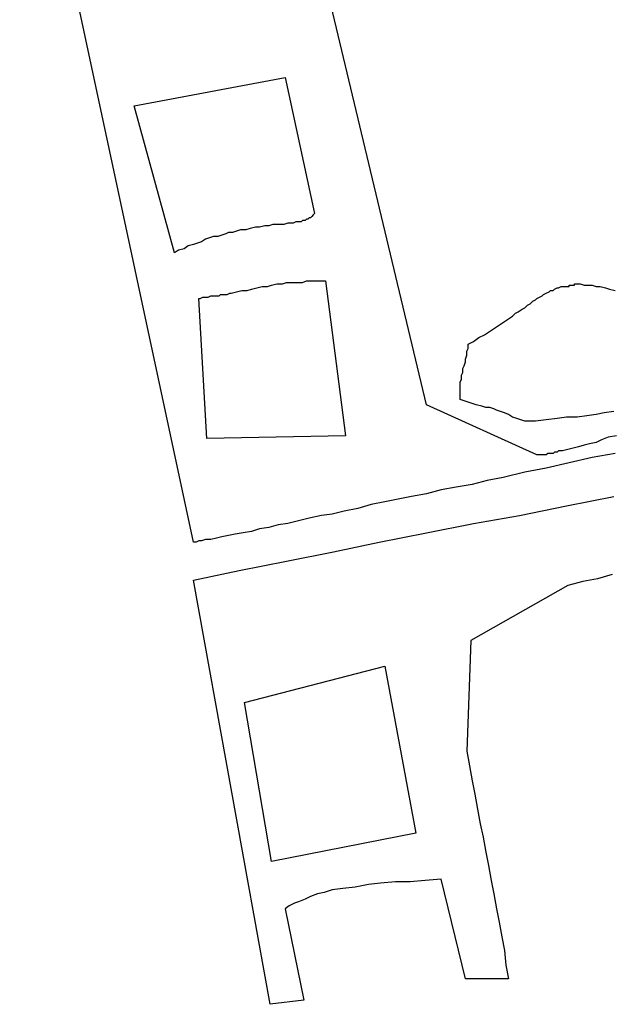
# Model space of a CAD drawing. Extents: x 0 to 26, y -0.6 to 2.3.
# Tile 5 of 10: x 20.2 to 21, y -0.6 to 0.8. Entities that reach past the tile are written whole.
import ezdxf

# ---------------------------------------------------------------- set-up
doc = ezdxf.new("R2010")
doc.units = 0

msp = doc.modelspace()

# ---------------------------------------------------------------- linework, layer by layer
at = {"color": 0}
for p, q in [((20.41406, 0.041016, 0.5), (20.16211, 1.21875, 0.5)), ((20.75195, 0.240234, 0.5), (20.54688, 1.099609, 0.5)), ((20.32813, 0.673828, 0.5), (20.54688, 0.714844, 0.5)), ((20.54688, 0.714844, 0.5), (20.58984, 0.517578, 0.5)), ((20.38672, 0.460938, 0.5), (20.32813, 0.673828, 0.5)), ((20.58789, 0.515625, 0.5), (20.58594, 0.513672, 0.5)), ((20.58984, 0.517578, 0.5), (20.58789, 0.515625, 0.5)), ((20.58789, 0.515625, 0.5), (20.58789, 0.515625, 0.5)), ((20.51758, 0.5, 0.5), (20.50977, 0.498047, 0.5)), ((20.52344, 0.5, 0.5), (20.51758, 0.5, 0.5)), ((20.5293, 0.501953, 0.5), (20.52344, 0.5, 0.5)), ((20.53516, 0.501953, 0.5), (20.5293, 0.501953, 0.5)), ((20.53906, 0.501953, 0.5), (20.53516, 0.501953, 0.5)), ((20.54492, 0.501953, 0.5), (20.53906, 0.501953, 0.5)), ((20.55078, 0.503906, 0.5), (20.54492, 0.501953, 0.5)), ((20.55469, 0.503906, 0.5), (20.55078, 0.503906, 0.5)), ((20.55859, 0.503906, 0.5), (20.55469, 0.503906, 0.5)), ((20.5625, 0.505859, 0.5), (20.55859, 0.503906, 0.5)), ((20.56641, 0.505859, 0.5), (20.5625, 0.505859, 0.5)), ((20.57031, 0.505859, 0.5), (20.56641, 0.505859, 0.5)), ((20.57227, 0.507813, 0.5), (20.57031, 0.505859, 0.5)), ((20.57422, 0.507813, 0.5), (20.57227, 0.507813, 0.5)), ((20.57617, 0.507813, 0.5), (20.57422, 0.507813, 0.5)), ((20.57813, 0.509766, 0.5), (20.57617, 0.507813, 0.5)), ((20.58008, 0.509766, 0.5), (20.57813, 0.509766, 0.5)), ((20.57813, 0.509766, 0.5), (20.57813, 0.509766, 0.5)), ((20.58203, 0.511719, 0.5), (20.58008, 0.509766, 0.5)), ((20.58008, 0.509766, 0.5), (20.58008, 0.509766, 0.5)), ((20.58398, 0.511719, 0.5), (20.58203, 0.511719, 0.5)), ((20.58203, 0.511719, 0.5), (20.58203, 0.511719, 0.5)), ((20.58594, 0.513672, 0.5), (20.58398, 0.511719, 0.5)), ((20.58398, 0.511719, 0.5), (20.58398, 0.511719, 0.5)), ((20.58594, 0.513672, 0.5), (20.58594, 0.513672, 0.5)), ((20.45508, 0.486328, 0.5), (20.44922, 0.484375, 0.5)), ((20.46094, 0.488281, 0.5), (20.45508, 0.486328, 0.5)), ((20.46484, 0.490234, 0.5), (20.46094, 0.488281, 0.5)), ((20.4707, 0.490234, 0.5), (20.46484, 0.490234, 0.5)), ((20.47656, 0.492188, 0.5), (20.4707, 0.490234, 0.5)), ((20.48242, 0.494141, 0.5), (20.47656, 0.492188, 0.5)), ((20.49023, 0.494141, 0.5), (20.48242, 0.494141, 0.5)), ((20.49609, 0.496094, 0.5), (20.49023, 0.494141, 0.5)), ((20.50391, 0.498047, 0.5), (20.49609, 0.496094, 0.5)), ((20.50977, 0.498047, 0.5), (20.50391, 0.498047, 0.5)), ((20.41406, 0.472656, 0.5), (20.40625, 0.470703, 0.5)), ((20.41992, 0.474609, 0.5), (20.41406, 0.472656, 0.5)), ((20.42578, 0.476563, 0.5), (20.41992, 0.474609, 0.5)), ((20.43164, 0.480469, 0.5), (20.42578, 0.476563, 0.5)), ((20.4375, 0.482422, 0.5), (20.43164, 0.480469, 0.5)), ((20.44336, 0.484375, 0.5), (20.4375, 0.482422, 0.5)), ((20.44922, 0.484375, 0.5), (20.44336, 0.484375, 0.5)), ((20.39258, 0.464844, 0.5), (20.38672, 0.460938, 0.5)), ((20.40039, 0.466797, 0.5), (20.39258, 0.464844, 0.5)), ((20.40625, 0.470703, 0.5), (20.40039, 0.466797, 0.5)), ((20.52148, 0.412109, 0.5), (20.52734, 0.414063, 0.5)), ((20.52734, 0.414063, 0.5), (20.53516, 0.416016, 0.5)), ((20.53516, 0.416016, 0.5), (20.54297, 0.416016, 0.5)), ((20.54297, 0.416016, 0.5), (20.54883, 0.417969, 0.5)), ((20.54883, 0.417969, 0.5), (20.55664, 0.417969, 0.5)), ((20.55664, 0.417969, 0.5), (20.56445, 0.417969, 0.5)), ((20.56445, 0.417969, 0.5), (20.57227, 0.417969, 0.5)), ((20.57227, 0.417969, 0.5), (20.57813, 0.419922, 0.5)), ((20.57813, 0.419922, 0.5), (20.58594, 0.419922, 0.5)), ((20.58594, 0.419922, 0.5), (20.60547, 0.419922, 0.5)), ((20.60547, 0.419922, 0.5), (20.63477, 0.195313, 0.5)), ((20.95898, 0.412109, 0.5), (20.95898, 0.414063, 0.5)), ((20.95898, 0.414063, 0.5), (20.96094, 0.414063, 0.5)), ((20.96094, 0.414063, 0.5), (20.96289, 0.414063, 0.5)), ((20.96094, 0.414063, 0.5), (20.96094, 0.414063, 0.5)), ((20.96289, 0.414063, 0.5), (20.96484, 0.414063, 0.5)), ((20.96289, 0.414063, 0.5), (20.96289, 0.414063, 0.5)), ((20.96484, 0.414063, 0.5), (20.9668, 0.414063, 0.5)), ((20.96484, 0.414063, 0.5), (20.96484, 0.414063, 0.5)), ((20.9668, 0.414063, 0.5), (20.9668, 0.416016, 0.5)), ((20.9668, 0.416016, 0.5), (20.96875, 0.416016, 0.5)), ((20.96875, 0.416016, 0.5), (20.9707, 0.416016, 0.5)), ((20.96875, 0.416016, 0.5), (20.96875, 0.416016, 0.5)), ((20.9707, 0.416016, 0.5), (20.97461, 0.416016, 0.5)), ((20.97461, 0.416016, 0.5), (20.98047, 0.414063, 0.5)), ((20.98047, 0.414063, 0.5), (20.98633, 0.414063, 0.5)), ((20.98633, 0.414063, 0.5), (20.99219, 0.414063, 0.5)), ((20.99219, 0.414063, 0.5), (20.99805, 0.412109, 0.5)), ((20.45117, 0.398438, 0.5), (20.45313, 0.400391, 0.5)), ((20.45313, 0.400391, 0.5), (20.45703, 0.400391, 0.5)), ((20.45703, 0.400391, 0.5), (20.45898, 0.400391, 0.5)), ((20.45898, 0.400391, 0.5), (20.46289, 0.400391, 0.5)), ((20.46289, 0.400391, 0.5), (20.4668, 0.402344, 0.5)), ((20.4668, 0.402344, 0.5), (20.46875, 0.402344, 0.5)), ((20.46875, 0.402344, 0.5), (20.47656, 0.404297, 0.5)), ((20.47656, 0.404297, 0.5), (20.48438, 0.40625, 0.5)), ((20.48438, 0.40625, 0.5), (20.49219, 0.40625, 0.5)), ((20.49219, 0.40625, 0.5), (20.49805, 0.408203, 0.5)), ((20.49805, 0.408203, 0.5), (20.50586, 0.410156, 0.5)), ((20.50586, 0.410156, 0.5), (20.51367, 0.412109, 0.5)), ((20.51367, 0.412109, 0.5), (20.52148, 0.412109, 0.5)), ((20.91992, 0.398438, 0.5), (20.92188, 0.400391, 0.5)), ((20.92188, 0.400391, 0.5), (20.92578, 0.402344, 0.5)), ((20.92578, 0.402344, 0.5), (20.92969, 0.404297, 0.5)), ((20.92969, 0.404297, 0.5), (20.93164, 0.40625, 0.5)), ((20.93164, 0.40625, 0.5), (20.93555, 0.40625, 0.5)), ((20.93555, 0.40625, 0.5), (20.9375, 0.408203, 0.5)), ((20.9375, 0.408203, 0.5), (20.94141, 0.410156, 0.5)), ((20.94141, 0.410156, 0.5), (20.94336, 0.410156, 0.5)), ((20.94336, 0.410156, 0.5), (20.94727, 0.412109, 0.5)), ((20.94727, 0.412109, 0.5), (20.95117, 0.412109, 0.5)), ((20.95117, 0.412109, 0.5), (20.95313, 0.412109, 0.5)), ((20.95313, 0.412109, 0.5), (20.95508, 0.412109, 0.5)), ((20.95508, 0.412109, 0.5), (20.95508, 0.412109, 0.5)), ((20.95508, 0.412109, 0.5), (20.95703, 0.412109, 0.5)), ((20.95703, 0.412109, 0.5), (20.95898, 0.412109, 0.5)), ((20.99805, 0.412109, 0.5), (21.00391, 0.412109, 0.5)), ((21.00391, 0.412109, 0.5), (21.01172, 0.410156, 0.5)), ((21.01172, 0.410156, 0.5), (21.01758, 0.408203, 0.5)), ((21.01758, 0.408203, 0.5), (21.02539, 0.40625, 0.5)), ((20.43359, 0.191406, 0.5), (20.42188, 0.394531, 0.5)), ((20.42188, 0.394531, 0.5), (20.42383, 0.394531, 0.5)), ((20.42383, 0.394531, 0.5), (20.42773, 0.396484, 0.5)), ((20.42773, 0.396484, 0.5), (20.42969, 0.396484, 0.5)), ((20.42969, 0.396484, 0.5), (20.43359, 0.396484, 0.5)), ((20.43359, 0.396484, 0.5), (20.43555, 0.396484, 0.5)), ((20.43555, 0.396484, 0.5), (20.43945, 0.398438, 0.5)), ((20.43945, 0.398438, 0.5), (20.44141, 0.398438, 0.5)), ((20.44141, 0.398438, 0.5), (20.44531, 0.398438, 0.5)), ((20.44531, 0.398438, 0.5), (20.44727, 0.398438, 0.5)), ((20.44727, 0.398438, 0.5), (20.45117, 0.398438, 0.5)), ((20.89844, 0.384766, 0.5), (20.90234, 0.386719, 0.5)), ((20.90234, 0.386719, 0.5), (20.90625, 0.390625, 0.5)), ((20.90625, 0.390625, 0.5), (20.91016, 0.392578, 0.5)), ((20.91016, 0.392578, 0.5), (20.91211, 0.394531, 0.5)), ((20.91211, 0.394531, 0.5), (20.91602, 0.396484, 0.5)), ((20.91602, 0.396484, 0.5), (20.91992, 0.398438, 0.5)), ((20.87695, 0.369141, 0.5), (20.88086, 0.373047, 0.5)), ((20.88086, 0.373047, 0.5), (20.88477, 0.375, 0.5)), ((20.88477, 0.375, 0.5), (20.89063, 0.378906, 0.5)), ((20.89063, 0.378906, 0.5), (20.89453, 0.380859, 0.5)), ((20.89453, 0.380859, 0.5), (20.89844, 0.384766, 0.5)), ((20.85352, 0.353516, 0.5), (20.85938, 0.357422, 0.5)), ((20.85938, 0.357422, 0.5), (20.86523, 0.361328, 0.5)), ((20.86523, 0.361328, 0.5), (20.87109, 0.365234, 0.5)), ((20.87109, 0.365234, 0.5), (20.87695, 0.369141, 0.5)), ((20.83594, 0.341797, 0.5), (20.8418, 0.345703, 0.5)), ((20.8418, 0.345703, 0.5), (20.84766, 0.349609, 0.5)), ((20.84766, 0.349609, 0.5), (20.85352, 0.353516, 0.5)), ((20.8125, 0.328125, 0.5), (20.82031, 0.332031, 0.5)), ((20.82031, 0.332031, 0.5), (20.82813, 0.337891, 0.5)), ((20.82813, 0.337891, 0.5), (20.83594, 0.341797, 0.5)), ((20.81055, 0.318359, 0.5), (20.8125, 0.322266, 0.5)), ((20.81055, 0.3125, 0.5), (20.81055, 0.318359, 0.5)), ((20.8125, 0.322266, 0.5), (20.8125, 0.328125, 0.5)), ((20.80664, 0.296875, 0.5), (20.80859, 0.302734, 0.5)), ((20.80859, 0.306641, 0.5), (20.81055, 0.3125, 0.5)), ((20.80859, 0.302734, 0.5), (20.80859, 0.306641, 0.5)), ((20.80273, 0.283203, 0.5), (20.80469, 0.287109, 0.5)), ((20.80469, 0.292969, 0.5), (20.80664, 0.296875, 0.5)), ((20.80469, 0.287109, 0.5), (20.80469, 0.292969, 0.5)), ((20.80078, 0.273438, 0.5), (20.80273, 0.277344, 0.5)), ((20.80078, 0.267578, 0.5), (20.80078, 0.273438, 0.5)), ((20.80273, 0.277344, 0.5), (20.80273, 0.283203, 0.5)), ((20.80078, 0.263672, 0.5), (20.80078, 0.267578, 0.5)), ((20.80078, 0.257813, 0.5), (20.80078, 0.263672, 0.5)), ((20.80078, 0.251953, 0.5), (20.80078, 0.257813, 0.5)), ((20.80078, 0.248047, 0.5), (20.80078, 0.251953, 0.5)), ((20.80664, 0.246094, 0.5), (20.80078, 0.248047, 0.5)), ((20.8125, 0.244141, 0.5), (20.80664, 0.246094, 0.5)), ((20.81836, 0.242188, 0.5), (20.8125, 0.244141, 0.5)), ((20.91211, 0.167969, 0.5), (20.75195, 0.240234, 0.5)), ((20.82422, 0.240234, 0.5), (20.81836, 0.242188, 0.5)), ((20.83203, 0.238281, 0.5), (20.82422, 0.240234, 0.5)), ((20.83789, 0.236328, 0.5), (20.83203, 0.238281, 0.5)), ((20.84375, 0.236328, 0.5), (20.83789, 0.236328, 0.5)), ((20.84961, 0.234375, 0.5), (20.84375, 0.236328, 0.5)), ((20.85352, 0.232422, 0.5), (20.84961, 0.234375, 0.5)), ((20.85938, 0.230469, 0.5), (20.85352, 0.232422, 0.5)), ((20.86523, 0.228516, 0.5), (20.85938, 0.230469, 0.5)), ((20.87109, 0.226563, 0.5), (20.86523, 0.228516, 0.5)), ((21.00977, 0.228516, 0.5), (20.99805, 0.226563, 0.5)), ((21.02344, 0.230469, 0.5), (21.00977, 0.228516, 0.5)), ((20.87695, 0.222656, 0.5), (20.87109, 0.226563, 0.5)), ((20.88281, 0.220703, 0.5), (20.87695, 0.222656, 0.5)), ((20.88867, 0.21875, 0.5), (20.88281, 0.220703, 0.5)), ((20.89453, 0.216797, 0.5), (20.88867, 0.21875, 0.5)), ((20.91016, 0.216797, 0.5), (20.89453, 0.216797, 0.5)), ((20.92578, 0.21875, 0.5), (20.91016, 0.216797, 0.5)), ((20.94141, 0.220703, 0.5), (20.92578, 0.21875, 0.5)), ((20.95508, 0.222656, 0.5), (20.94141, 0.220703, 0.5)), ((20.9707, 0.222656, 0.5), (20.95508, 0.222656, 0.5)), ((20.98438, 0.224609, 0.5), (20.9707, 0.222656, 0.5)), ((20.99805, 0.226563, 0.5), (20.98438, 0.224609, 0.5)), ((20.63477, 0.195313, 0.5), (20.43359, 0.191406, 0.5)), ((21.00586, 0.189453, 0.5), (20.99805, 0.185547, 0.5)), ((21.01563, 0.193359, 0.5), (21.00586, 0.189453, 0.5)), ((21.02734, 0.195313, 0.5), (21.01563, 0.193359, 0.5)), ((20.9375, 0.171875, 0.5), (20.93555, 0.169922, 0.5)), ((20.93945, 0.171875, 0.5), (20.9375, 0.171875, 0.5)), ((20.94141, 0.171875, 0.5), (20.93945, 0.171875, 0.5)), ((20.94336, 0.173828, 0.5), (20.94141, 0.171875, 0.5)), ((20.94922, 0.173828, 0.5), (20.94336, 0.173828, 0.5)), ((20.95703, 0.175781, 0.5), (20.94922, 0.173828, 0.5)), ((20.96484, 0.177734, 0.5), (20.95703, 0.175781, 0.5)), ((20.97266, 0.179688, 0.5), (20.96484, 0.177734, 0.5)), ((20.98047, 0.181641, 0.5), (20.97266, 0.179688, 0.5)), ((20.98828, 0.183594, 0.5), (20.98047, 0.181641, 0.5)), ((20.99805, 0.185547, 0.5), (20.98828, 0.183594, 0.5)), ((20.91406, 0.167969, 0.5), (20.91211, 0.167969, 0.5)), ((20.91602, 0.167969, 0.5), (20.91406, 0.167969, 0.5)), ((20.91797, 0.167969, 0.5), (20.91602, 0.167969, 0.5)), ((20.91992, 0.167969, 0.5), (20.91797, 0.167969, 0.5)), ((20.92188, 0.167969, 0.5), (20.91992, 0.167969, 0.5)), ((20.92383, 0.167969, 0.5), (20.92188, 0.167969, 0.5)), ((20.92578, 0.167969, 0.5), (20.92383, 0.167969, 0.5)), ((20.92773, 0.169922, 0.5), (20.92578, 0.167969, 0.5)), ((20.92969, 0.169922, 0.5), (20.92773, 0.169922, 0.5)), ((20.93164, 0.169922, 0.5), (20.92969, 0.169922, 0.5)), ((20.93359, 0.169922, 0.5), (20.93164, 0.169922, 0.5)), ((20.93555, 0.169922, 0.5), (20.93359, 0.169922, 0.5)), ((20.99219, 0.164063, 0.5), (20.95898, 0.15625, 0.5)), ((21.02539, 0.169922, 0.5), (20.99219, 0.164063, 0.5)), ((20.92578, 0.148438, 0.5), (20.89453, 0.142578, 0.5)), ((20.95898, 0.15625, 0.5), (20.92578, 0.148438, 0.5)), ((20.83984, 0.130859, 0.5), (20.81836, 0.125, 0.5)), ((20.86328, 0.134766, 0.5), (20.83984, 0.130859, 0.5)), ((20.89453, 0.142578, 0.5), (20.86328, 0.134766, 0.5)), ((20.77344, 0.117188, 0.5), (20.75195, 0.111328, 0.5)), ((20.79492, 0.121094, 0.5), (20.77344, 0.117188, 0.5)), ((20.81836, 0.125, 0.5), (20.79492, 0.121094, 0.5)), ((20.71094, 0.103516, 0.5), (20.69141, 0.099609, 0.5)), ((20.73047, 0.107422, 0.5), (20.71094, 0.103516, 0.5)), ((20.75195, 0.111328, 0.5), (20.73047, 0.107422, 0.5)), ((20.95508, 0.09375, 0.5), (21.02344, 0.107422, 0.5)), ((20.63281, 0.085938, 0.5), (20.61523, 0.082031, 0.5)), ((20.65234, 0.089844, 0.5), (20.63281, 0.085938, 0.5)), ((20.67188, 0.095703, 0.5), (20.65234, 0.089844, 0.5)), ((20.69141, 0.099609, 0.5), (20.67188, 0.095703, 0.5)), ((20.88672, 0.080078, 0.5), (20.95508, 0.09375, 0.5)), ((20.56641, 0.072266, 0.5), (20.55078, 0.068359, 0.5)), ((20.58203, 0.076172, 0.5), (20.56641, 0.072266, 0.5)), ((20.59961, 0.080078, 0.5), (20.58203, 0.076172, 0.5)), ((20.61523, 0.082031, 0.5), (20.59961, 0.080078, 0.5)), ((20.82031, 0.068359, 0.5), (20.88672, 0.080078, 0.5)), ((20.50977, 0.060547, 0.5), (20.49805, 0.056641, 0.5)), ((20.52344, 0.0625, 0.5), (20.50977, 0.060547, 0.5)), ((20.53711, 0.066406, 0.5), (20.52344, 0.0625, 0.5)), ((20.55078, 0.068359, 0.5), (20.53711, 0.066406, 0.5)), ((20.75195, 0.054688, 0.5), (20.82031, 0.068359, 0.5)), ((20.42188, 0.042969, 0.5), (20.41797, 0.041016, 0.5)), ((20.42578, 0.042969, 0.5), (20.42188, 0.042969, 0.5)), ((20.43164, 0.044922, 0.5), (20.42578, 0.042969, 0.5)), ((20.43945, 0.044922, 0.5), (20.43164, 0.044922, 0.5)), ((20.44727, 0.046875, 0.5), (20.43945, 0.044922, 0.5)), ((20.45508, 0.048828, 0.5), (20.44727, 0.046875, 0.5)), ((20.46484, 0.050781, 0.5), (20.45508, 0.048828, 0.5)), ((20.47461, 0.052734, 0.5), (20.46484, 0.050781, 0.5)), ((20.48633, 0.054688, 0.5), (20.47461, 0.052734, 0.5)), ((20.49805, 0.056641, 0.5), (20.48633, 0.054688, 0.5)), ((20.68359, 0.041016, 0.5), (20.75195, 0.054688, 0.5)), ((20.41602, 0.041016, 0.5), (20.41406, 0.041016, 0.5)), ((20.41797, 0.041016, 0.5), (20.41602, 0.041016, 0.5)), ((20.61719, 0.027344, 0.5), (20.68359, 0.041016, 0.5)), ((20.54883, 0.013672, 0.5), (20.61719, 0.027344, 0.5)), ((20.41406, -0.013672, 0.5), (20.48047, 0, 0.5)), ((20.48047, 0, 0.5), (20.54883, 0.013672, 0.5)), ((20.52539, -0.628906, 0.5), (20.41406, -0.013672, 0.5)), ((21, -0.011719, 0.5), (20.97852, -0.015625, 0.5)), ((21.02148, -0.005859, 0.5), (21, -0.011719, 0.5)), ((20.95703, -0.021484, 0.5), (20.81641, -0.101563, 0.5)), ((20.97852, -0.015625, 0.5), (20.95703, -0.021484, 0.5)), ((20.81641, -0.101563, 0.5), (20.81055, -0.261719, 0.5)), ((20.48828, -0.191406, 0.5), (20.69141, -0.138672, 0.5)), ((20.69141, -0.138672, 0.5), (20.73633, -0.380859, 0.5)), ((20.52734, -0.421875, 0.5), (20.48828, -0.191406, 0.5)), ((20.81055, -0.261719, 0.5), (20.81445, -0.283203, 0.5)), ((20.81445, -0.283203, 0.5), (20.81836, -0.304688, 0.5)), ((20.81836, -0.304688, 0.5), (20.82227, -0.324219, 0.5)), ((20.82227, -0.324219, 0.5), (20.82617, -0.345703, 0.5)), ((20.82617, -0.345703, 0.5), (20.83008, -0.367188, 0.5)), ((20.83008, -0.367188, 0.5), (20.83398, -0.386719, 0.5)), ((20.73633, -0.380859, 0.5), (20.52734, -0.421875, 0.5)), ((20.83398, -0.386719, 0.5), (20.83789, -0.408203, 0.5)), ((20.83789, -0.408203, 0.5), (20.8418, -0.427734, 0.5)), ((20.8418, -0.427734, 0.5), (20.8457, -0.449219, 0.5)), ((20.66797, -0.455078, 0.5), (20.64844, -0.458984, 0.5)), ((20.68555, -0.453125, 0.5), (20.66797, -0.455078, 0.5)), ((20.70703, -0.451172, 0.5), (20.68555, -0.453125, 0.5)), ((20.72852, -0.451172, 0.5), (20.70703, -0.451172, 0.5)), ((20.75, -0.449219, 0.5), (20.72852, -0.451172, 0.5)), ((20.77344, -0.447266, 0.5), (20.75, -0.449219, 0.5)), ((20.80859, -0.591797, 0.5), (20.77344, -0.447266, 0.5)), ((20.8457, -0.449219, 0.5), (20.84961, -0.46875, 0.5)), ((20.59375, -0.46875, 0.5), (20.58398, -0.472656, 0.5)), ((20.60352, -0.466797, 0.5), (20.59375, -0.46875, 0.5)), ((20.61523, -0.462891, 0.5), (20.60352, -0.466797, 0.5)), ((20.63086, -0.460938, 0.5), (20.61523, -0.462891, 0.5)), ((20.64844, -0.458984, 0.5), (20.63086, -0.460938, 0.5)), ((20.84961, -0.46875, 0.5), (20.85352, -0.490234, 0.5)), ((20.56055, -0.482422, 0.5), (20.55273, -0.486328, 0.5)), ((20.56641, -0.480469, 0.5), (20.56055, -0.482422, 0.5)), ((20.57617, -0.476563, 0.5), (20.56641, -0.480469, 0.5)), ((20.58398, -0.472656, 0.5), (20.57617, -0.476563, 0.5)), ((20.55273, -0.486328, 0.5), (20.54688, -0.490234, 0.5)), ((20.54688, -0.490234, 0.5), (20.57422, -0.623047, 0.5)), ((20.85352, -0.490234, 0.5), (20.85742, -0.509766, 0.5)), ((20.85742, -0.509766, 0.5), (20.86133, -0.53125, 0.5)), ((20.86133, -0.53125, 0.5), (20.86523, -0.550781, 0.5)), ((20.86523, -0.550781, 0.5), (20.86719, -0.572266, 0.5)), ((20.86719, -0.572266, 0.5), (20.87109, -0.591797, 0.5)), ((20.87109, -0.591797, 0.5), (20.80859, -0.591797, 0.5)), ((20.57422, -0.623047, 0.5), (20.52539, -0.628906, 0.5))]:
    msp.add_line(p, q, dxfattribs=at)

doc.saveas('drawing.dxf')
